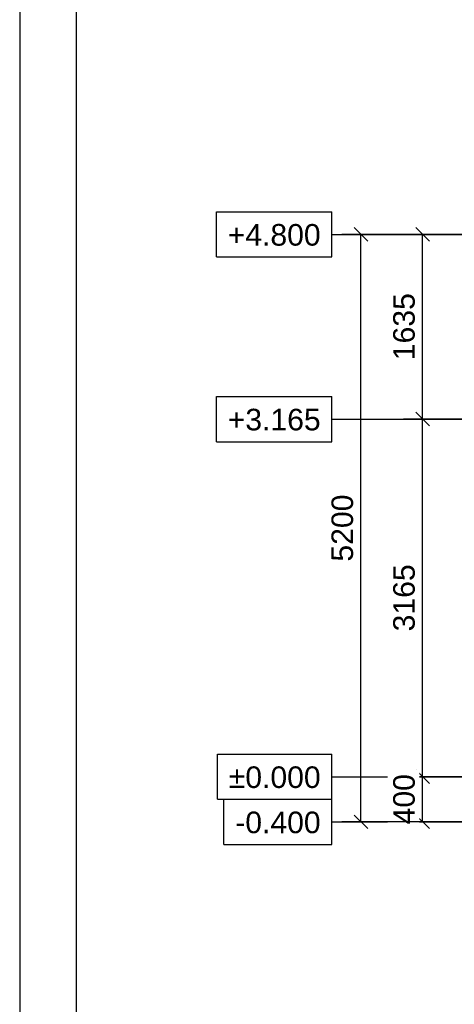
# Model space of a CAD drawing. Header units: millimetres. Extents: x 0 to 42000, y 0 to 29700.
# Tile 2 of 29: x 0 to 3852, y 5737 to 14451. Entities that reach past the tile are written whole.
import ezdxf

# ---------------------------------------------------------------- set-up
doc = ezdxf.new("R2010")
doc.units = ezdxf.units.MM
doc.linetypes.add('DXK_LINE_DOT3', pattern=[5.9187, 2.979, -0.9799, 0.9799, -0.9799])
for name, color, linetype in [('TS_FORMATKA', 7, 'Continuous'), ('TS_INNE_OBIEKTY', 7, 'Continuous'), ('TS_WYMIARY', 7, 'Continuous'), ('TS_WYMIARY_TEKST', 7, 'Continuous')]:
    doc.layers.add(name, color=color, linetype=linetype)
doc.styles.add('Arial', font='ARIAL.TTF', dxfattribs={"height": 0.2})

# ---------------------------------------------------------------- blocks, each defined once
blk = doc.blocks.new('Unknown-293068075-1306')
at = {"layer": 'TS_FORMATKA', "color": 7, "linetype": 'Continuous'}
for p, q in [((0, 29700), (0, 0)), ((500, 29200), (500, 500))]:
    blk.add_line(p, q, dxfattribs=at)
blk = doc.blocks.new('GridLine-293068075-2311 - 1320')
at = {"layer": 'TS_INNE_OBIEKTY', "color": 4, "linetype": 'Continuous'}
for p, q in [((1743.7, 11116.5), (2766.4, 11116.5)), ((1743.7, 10716.5), (1743.7, 11116.5)), ((2766.4, 10716.5), (2766.4, 11116.5)), ((1743.7, 10716.5), (2766.4, 10716.5))]:
    blk.add_line(p, q, dxfattribs=at)
at = {"layer": 'TS_INNE_OBIEKTY', "color": 4, "linetype": 'DXK_LINE_DOT3'}
blk.add_line((2766.4, 10916.5), (28590.7, 10916.5), dxfattribs=at)
at = {"layer": 'TS_INNE_OBIEKTY', "color": 2, "linetype": 'Continuous', "style": 'Arial'}
blk.add_text('+3.165', height=191.02, dxfattribs=at).set_placement((1843.7, 10816.5))
blk = doc.blocks.new('GridLine-293068075-2309 - 1320')
at = {"layer": 'TS_INNE_OBIEKTY', "color": 4, "linetype": 'Continuous'}
for p, q in [((1810.5, 7551.5), (2766.4, 7551.5)), ((1810.5, 7151.5), (1810.5, 7551.5)), ((2766.4, 7151.5), (2766.4, 7551.5)), ((1810.5, 7151.5), (2766.4, 7151.5))]:
    blk.add_line(p, q, dxfattribs=at)
at = {"layer": 'TS_INNE_OBIEKTY', "color": 4, "linetype": 'DXK_LINE_DOT3'}
blk.add_line((2766.4, 7351.5), (28590.7, 7351.5), dxfattribs=at)
at = {"layer": 'TS_INNE_OBIEKTY', "color": 2, "linetype": 'Continuous', "style": 'Arial'}
blk.add_text('-0.400', height=191.02, dxfattribs=at).set_placement((1910.5, 7251.5))
blk = doc.blocks.new('GridLine-293068075-2310 - 1320')
at = {"layer": 'TS_INNE_OBIEKTY', "color": 4, "linetype": 'Continuous'}
for p, q in [((1753.1, 7951.5), (2766.4, 7951.5)), ((1753.1, 7551.5), (1753.1, 7951.5)), ((2766.4, 7551.5), (2766.4, 7951.5)), ((1753.1, 7551.5), (2766.4, 7551.5))]:
    blk.add_line(p, q, dxfattribs=at)
at = {"layer": 'TS_INNE_OBIEKTY', "color": 4, "linetype": 'DXK_LINE_DOT3'}
blk.add_line((2766.4, 7751.5), (28590.7, 7751.5), dxfattribs=at)
at = {"layer": 'TS_INNE_OBIEKTY', "color": 2, "linetype": 'Continuous', "style": 'Arial'}
blk.add_text('±0.000', height=191.02, dxfattribs=at).set_placement((1853.1, 7651.5))
blk = doc.blocks.new('GridLine-293068075-2312 - 1320')
at = {"layer": 'TS_INNE_OBIEKTY', "color": 4, "linetype": 'Continuous'}
for p, q in [((1743.7, 12751.5), (2766.4, 12751.5)), ((1743.7, 12351.5), (1743.7, 12751.5)), ((2766.4, 12351.5), (2766.4, 12751.5)), ((1743.7, 12351.5), (2766.4, 12351.5))]:
    blk.add_line(p, q, dxfattribs=at)
at = {"layer": 'TS_INNE_OBIEKTY', "color": 4, "linetype": 'DXK_LINE_DOT3'}
blk.add_line((2766.4, 12551.5), (28590.7, 12551.5), dxfattribs=at)
at = {"layer": 'TS_INNE_OBIEKTY', "color": 2, "linetype": 'Continuous', "style": 'Arial'}
blk.add_text('+4.800', height=191.02, dxfattribs=at).set_placement((1843.7, 12451.5))
blk = doc.blocks.new('StraightDimension-293068075-2320 - 1320')
at = {"layer": 'TS_WYMIARY', "color": 174, "linetype": 'Continuous'}
for p, q in [((5105.2, 12551.5), (3400.9, 12551.5)), ((3630.9, 12491.5), (3510.9, 12611.5)), ((3570.9, 10916.5), (3570.9, 12551.5)), ((5105.2, 10916.5), (3400.9, 10916.5)), ((3510.9, 10976.5), (3630.9, 10856.5))]:
    blk.add_line(p, q, dxfattribs=at)
at = {"color": 0}
blk.add_wipeout([(3540.8, 12070.5), (3260.8, 12070.5), (3260.9, 11397.5), (3540.9, 11397.5)], dxfattribs=at).dxf.layer = 'TS_WYMIARY'
at = {"layer": 'TS_WYMIARY_TEKST', "color": 96, "style": 'Arial'}
blk.add_text('1635', height=191.02, rotation=90.00021, dxfattribs=at).set_placement((3500.9, 11437.5))
blk = doc.blocks.new('StraightDimension-293068075-2321 - 1320')
at = {"layer": 'TS_WYMIARY', "color": 174, "linetype": 'Continuous'}
for p, q in [((5105.2, 10916.5), (3400.9, 10916.5)), ((3630.9, 10856.5), (3510.9, 10976.5)), ((3570.9, 7751.5), (3570.9, 10916.5)), ((3510.9, 7811.5), (3630.9, 7691.5)), ((5105.2, 7751.5), (3400.9, 7751.5))]:
    blk.add_line(p, q, dxfattribs=at)
at = {"color": 0}
blk.add_wipeout([(3540.8, 9670.5), (3260.8, 9670.5), (3260.9, 8997.5), (3540.9, 8997.5)], dxfattribs=at).dxf.layer = 'TS_WYMIARY'
at = {"layer": 'TS_WYMIARY_TEKST', "color": 96, "style": 'Arial'}
blk.add_text('3165', height=191.02, rotation=90.00021, dxfattribs=at).set_placement((3500.9, 9037.5))
blk = doc.blocks.new('StraightDimension-293068075-2322 - 1320')
at = {"layer": 'TS_WYMIARY', "color": 174, "linetype": 'Continuous'}
for p, q in [((3510.9, 7811.5), (3630.9, 7691.5)), ((5105.2, 7751.5), (3400.9, 7751.5)), ((3570.9, 7351.5), (3570.9, 7751.5)), ((3630.9, 7291.5), (3510.9, 7411.5)), ((5105.2, 7351.5), (3400.9, 7351.5))]:
    blk.add_line(p, q, dxfattribs=at)
at = {"color": 0}
blk.add_wipeout([(3540.9, 7813.9), (3260.9, 7813.9), (3260.9, 7289.2), (3540.9, 7289.2)], dxfattribs=at).dxf.layer = 'TS_WYMIARY'
at = {"layer": 'TS_WYMIARY_TEKST', "color": 96, "style": 'Arial'}
blk.add_text('400', height=191.02, rotation=90.00021, dxfattribs=at).set_placement((3500.9, 7329.2))
blk = doc.blocks.new('StraightDimension-293068075-2326 - 1320')
at = {"layer": 'TS_WYMIARY', "color": 174, "linetype": 'Continuous'}
for p, q in [((5105.2, 12551.5), (2854.2, 12551.5)), ((3084.2, 12491.5), (2964.2, 12611.5)), ((3024.2, 7351.5), (3024.2, 12551.5)), ((2964.2, 7411.5), (3084.2, 7291.5)), ((5105.2, 7351.5), (2854.2, 7351.5))]:
    blk.add_line(p, q, dxfattribs=at)
at = {"color": 0}
blk.add_wipeout([(2994.2, 10288), (2714.2, 10288), (2714.2, 9615), (2994.2, 9615)], dxfattribs=at).dxf.layer = 'TS_WYMIARY'
at = {"layer": 'TS_WYMIARY_TEKST', "color": 96, "style": 'Arial'}
blk.add_text('5200', height=191.02, rotation=90.00021, dxfattribs=at).set_placement((2954.2, 9655))

msp = doc.modelspace()

# ---------------------------------------------------------------- block references
for name in ['Unknown-293068075-1306', 'GridLine-293068075-2312 - 1320', 'GridLine-293068075-2311 - 1320', 'GridLine-293068075-2310 - 1320', 'GridLine-293068075-2309 - 1320']:
    msp.add_blockref(name, (0, 0))

# ---------------------------------------------------------------- next in the draw order: block references
msp.add_blockref('StraightDimension-293068075-2320 - 1320', (0, 0))

# ---------------------------------------------------------------- next in the draw order: block references
msp.add_blockref('StraightDimension-293068075-2321 - 1320', (0, 0))

# ---------------------------------------------------------------- next in the draw order: block references
msp.add_blockref('StraightDimension-293068075-2322 - 1320', (0, 0))

# ---------------------------------------------------------------- next in the draw order: block references
msp.add_blockref('StraightDimension-293068075-2326 - 1320', (0, 0))

doc.saveas('drawing.dxf')
